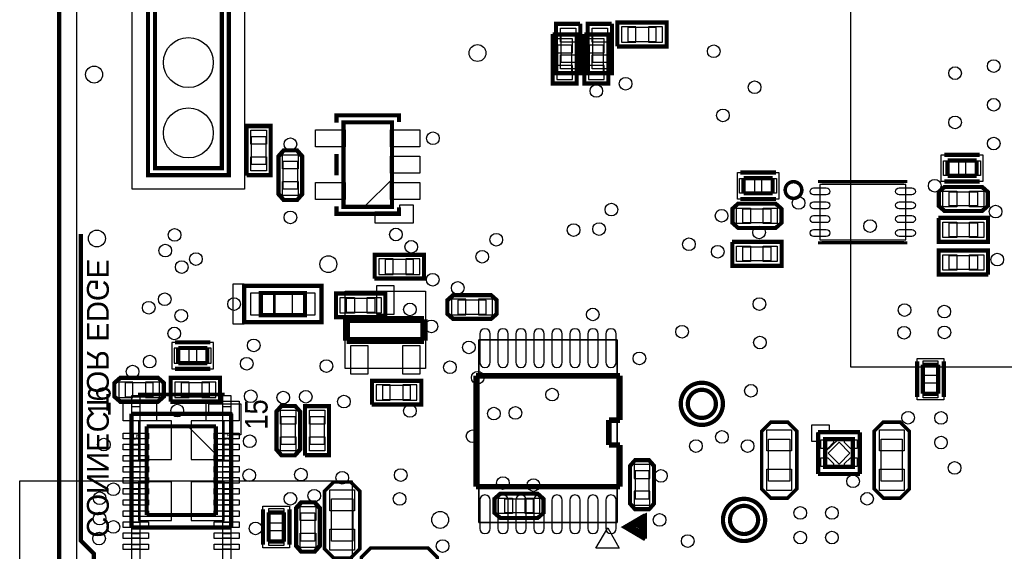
# Model space of a CAD drawing. Extents: x 6 to 156, y -6 to 136.
# Tile 6 of 32: x 6 to 41, y 45 to 64. Entities that reach past the tile are written whole.
import ezdxf
from ezdxf.enums import TextEntityAlignment as Align

# ---------------------------------------------------------------- set-up
doc = ezdxf.new("R2010")
doc.units = 0
for name, color, linetype in [('BG_OUTLINE', 134, 'CONTINUOUS'), ('PG_ASSEMBLY_BOTTOM', 1, 'CONTINUOUS'), ('PG_ASSEMBLY_TOP', 1, 'CONTINUOUS'), ('PG_PLACE_BOUND_BOTTOM', 152, 'CONTINUOUS'), ('PG_PLACE_BOUND_TOP', 152, 'CONTINUOUS'), ('PG_SILKSCREEN_BOTTOM', 204, 'CONTINUOUS'), ('PG_SILKSCREEN_TOP', 45, 'CONTINUOUS'), ('PIN_BOTTOM', 5, 'CONTINUOUS'), ('PIN_TOP', 1, 'CONTINUOUS'), ('RKI_ALL', 174, 'CONTINUOUS'), ('VC_BOTTOM', 5, 'CONTINUOUS'), ('VC_TOP', 1, 'CONTINUOUS')]:
    doc.layers.add(name, color=color, linetype=linetype)

msp = doc.modelspace()

# ---------------------------------------------------------------- linework, layer by layer
at = {"layer": 'BG_OUTLINE', "const_width": 0.1524}
msp.add_lwpolyline([(137.050018, 11.925808), (137.050018, 129.542032, 0.414184), (136.542018, 130.050032), (7.558024, 130.050032, 0.414214), (7.050024, 129.542032), (7.050024, 0.558038, 0.414233), (7.558024, 0.050038)], format="xyb", dxfattribs=at)
at = {"layer": 'PG_ASSEMBLY_BOTTOM'}
for points in [[(27.260804, 63.677038), (28.937204, 63.677038), (28.937204, 62.915038), (27.260804, 62.915038)], [(25.686004, 63.245238), (25.686004, 61.568838), (24.924004, 61.568838), (24.924004, 63.245238)], [(26.829004, 63.245238), (26.829004, 61.568838), (26.067004, 61.568838), (26.067004, 63.245238)], [(18.497804, 55.295038), (20.174204, 55.295038), (20.174204, 54.533038), (18.497804, 54.533038)], [(20.275804, 51.231038), (17.380204, 51.231038), (17.380204, 54.025038), (20.275804, 54.025038)], [(21.300186, 53.836824), (22.620986, 53.836824), (22.798786, 53.681376), (22.798786, 53.232812), (22.620986, 53.074824), (21.300186, 53.074824), (21.122386, 53.227224), (21.122386, 53.684424)], [(22.202394, 45.67301), (22.202394, 52.272946), (27.202638, 52.272946), (27.202638, 45.67301)], [(10.598404, 50.088038), (9.277604, 50.088038), (9.099804, 50.243486), (9.099804, 50.69205), (9.277604, 50.850038), (10.598404, 50.850038), (10.776204, 50.697638), (10.776204, 50.240438)], [(11.131804, 50.850038), (12.808204, 50.850038), (12.808204, 50.088038), (11.131804, 50.088038)], [(18.396204, 50.748438), (20.072604, 50.748438), (20.072604, 49.986438), (18.396204, 49.986438)], [(11.71194, 49.147984), (12.711938, 48.147986), (12.711938, 49.147984)], [(27.718004, 46.379638), (27.718004, 47.700438), (27.873452, 47.878238), (28.322016, 47.878238), (28.480004, 47.700438), (28.480004, 46.379638), (28.327604, 46.201838), (27.870404, 46.201838)], [(26.862024, 45.48251), (27.268424, 44.74591), (26.430224, 44.74591)]]:
    msp.add_lwpolyline(points, close=True, dxfattribs=at)
at = {"layer": 'PG_ASSEMBLY_BOTTOM', "const_width": 0.1524}
for points in [[(8.29945, 44.078144), (14.799564, 44.078144), (14.799564, 14.178026), (8.29945, 14.178026), (8.29945, 44.554902), (7.834376, 45.02023), (7.834376, 56.092344)], [(11.349228, 51.97602), (11.349228, 51.425856)], [(12.399264, 51.97602), (11.349228, 51.97602)], [(12.399264, 51.425856), (12.399264, 51.97602)], [(11.349228, 51.425856), (12.399264, 51.425856)], [(10.21207, 45.948092), (10.21207, 49.147984)], [(10.21207, 49.147984), (12.711938, 49.147984)], [(12.711938, 49.147984), (12.711938, 45.948092)], [(12.711938, 45.948092), (10.21207, 45.948092)]]:
    msp.add_lwpolyline(points, dxfattribs=at)
at = {"layer": 'PG_ASSEMBLY_TOP', "const_width": 0.1524}
for points in [[(10.511028, 66.090038), (10.511028, 58.470038), (12.92098, 58.470038), (12.92098, 66.090038), (10.511028, 66.090038)], [(19.068034, 57.072022), (19.068034, 60.122054), (17.317974, 60.122054), (17.317974, 57.072022), (19.068034, 57.072022)], [(39.130986, 58.194956), (39.130986, 58.74512)], [(39.130986, 58.74512), (40.181022, 58.74512)], [(40.181022, 58.74512), (40.181022, 58.194956)], [(31.764986, 57.559956), (31.764986, 58.11012)], [(31.764986, 58.11012), (32.815022, 58.11012)], [(32.815022, 58.11012), (32.815022, 57.559956)], [(40.181022, 58.194956), (39.130986, 58.194956)], [(32.815022, 57.559956), (31.764986, 57.559956)], [(14.329664, 53.164232), (15.92961, 53.164232), (15.92961, 53.964332), (14.329664, 53.964332), (14.329664, 53.164232)], [(38.237922, 51.375056), (38.788086, 51.375056)], [(38.237922, 50.32502), (38.237922, 51.375056)], [(38.788086, 51.375056), (38.788086, 50.32502)], [(38.788086, 50.32502), (38.237922, 50.32502)], [(34.711132, 48.68291), (35.710876, 48.68291), (35.710876, 47.682912), (34.711132, 47.682912), (34.711132, 48.68291)], [(14.615922, 46.041056), (15.166086, 46.041056)], [(14.615922, 44.99102), (14.615922, 46.041056)], [(15.166086, 46.041056), (15.166086, 44.99102)], [(15.166086, 44.99102), (14.615922, 44.99102)]]:
    msp.add_lwpolyline(points, dxfattribs=at)
at = {"layer": 'PG_ASSEMBLY_TOP'}
for points in [[(25.051004, 63.626238), (25.813004, 63.626238), (25.813004, 61.949838), (25.051004, 61.949838)], [(26.194004, 63.626238), (26.956004, 63.626238), (26.956004, 61.949838), (26.194004, 61.949838)], [(14.637004, 58.266838), (13.875004, 58.266838), (13.875004, 59.943238), (14.637004, 59.943238)], [(15.780004, 57.555638), (15.780004, 58.876438), (15.624556, 59.054238), (15.175992, 59.054238), (15.018004, 58.876438), (15.018004, 57.555638), (15.170404, 57.377838), (15.627604, 57.377838)], [(19.082004, 57.073038), (18.066004, 57.073038), (19.082004, 58.089038)], [(39.038784, 56.97728), (40.359584, 56.97728), (40.537384, 57.132728), (40.537384, 57.581292), (40.359584, 57.73928), (39.038784, 57.73928), (38.860984, 57.58688), (38.860984, 57.12968)], [(32.907224, 57.130696), (31.586424, 57.130696), (31.408624, 56.975248), (31.408624, 56.526684), (31.586424, 56.368696), (32.907224, 56.368696), (33.085024, 56.521096), (33.085024, 56.978296)], [(38.860984, 55.86222), (38.860984, 56.62422), (40.537384, 56.62422), (40.537384, 55.86222)], [(31.408624, 54.994556), (31.408624, 55.756556), (33.085024, 55.756556), (33.085024, 54.994556)], [(40.537384, 55.44312), (40.537384, 54.68112), (38.860984, 54.68112), (38.860984, 55.44312)], [(14.337538, 53.153564), (14.337538, 53.964332), (14.833092, 53.964332), (14.833092, 53.153564)], [(18.777204, 53.898038), (18.777204, 53.136038), (17.100804, 53.136038), (17.100804, 53.898038)], [(15.703804, 48.335438), (15.703804, 49.656238), (15.548356, 49.834038), (15.099792, 49.834038), (14.941804, 49.656238), (14.941804, 48.335438), (15.094204, 48.157638), (15.551404, 48.157638)], [(16.745204, 48.157638), (15.983204, 48.157638), (15.983204, 49.834038), (16.745204, 49.834038)], [(32.696404, 49.249838), (32.417004, 48.970438), (32.417004, 46.887638), (32.696404, 46.608238), (32.772604, 46.532038), (33.331404, 46.532038), (33.509204, 46.709838), (33.687004, 46.887638), (33.687004, 48.970438), (33.509204, 49.148238), (33.331404, 49.326038), (32.772604, 49.326038)], [(36.760404, 49.249838), (36.481004, 48.970438), (36.481004, 46.887638), (36.760404, 46.608238), (36.836604, 46.532038), (37.395404, 46.532038), (37.573204, 46.709838), (37.751004, 46.887638), (37.751004, 48.970438), (37.573204, 49.148238), (37.395404, 49.326038), (36.836604, 49.326038)], [(34.711132, 48.683164), (35.191192, 48.683164), (34.711132, 48.22952)], [(17.625822, 44.444158), (17.905222, 44.723558), (17.905222, 46.806358), (17.625822, 47.085758), (17.549622, 47.161958), (16.990822, 47.161958), (16.813022, 46.984158), (16.635222, 46.806358), (16.635222, 44.723558), (16.813022, 44.545758), (16.990822, 44.367958), (17.549622, 44.367958)], [(22.993604, 45.897038), (24.314404, 45.897038), (24.492204, 46.052486), (24.492204, 46.50105), (24.314404, 46.659038), (22.993604, 46.659038), (22.815804, 46.506638), (22.815804, 46.049438)], [(16.415004, 44.855638), (16.415004, 46.176438), (16.259556, 46.354238), (15.810992, 46.354238), (15.653004, 46.176438), (15.653004, 44.855638), (15.805404, 44.677838), (16.262604, 44.677838)], [(18.015204, 43.763438), (18.294604, 43.484038), (20.377404, 43.484038), (20.656804, 43.763438), (20.733004, 43.839638), (20.733004, 44.398438), (20.555204, 44.576238), (20.377404, 44.754038), (18.294604, 44.754038), (18.116804, 44.576238), (17.939004, 44.398438), (17.939004, 43.839638)]]:
    msp.add_lwpolyline(points, close=True, dxfattribs=at)
msp.add_lwpolyline([(33.868106, 57.680098, 0.999921), (33.268158, 57.680098, 1.000079), (33.868106, 57.680098)], format="xyb", dxfattribs=at)
for points in [[(34.518092, 55.88), (37.618162, 55.88), (37.618162, 57.879996), (34.518092, 57.879996), (34.518092, 55.88)], [(12.962128, 41.74871), (12.962128, 50.248566), (9.96188, 50.248566), (9.96188, 41.74871), (12.962128, 41.74871)], [(9.96188, 49.848516), (9.661906, 49.848516), (9.661906, 49.548542), (9.96188, 49.548542)], [(12.962128, 49.548542), (13.262102, 49.548542), (13.262102, 49.848516), (12.962128, 49.848516)], [(9.96188, 48.873664), (9.661906, 48.873664), (9.661906, 48.72355), (9.96188, 48.72355)], [(12.962128, 48.72355), (13.262102, 48.72355), (13.262102, 48.873664), (12.962128, 48.873664)], [(9.96188, 48.473614), (9.661906, 48.473614), (9.661906, 48.3235), (9.96188, 48.3235)], [(12.962128, 48.3235), (13.262102, 48.3235), (13.262102, 48.473614), (12.962128, 48.473614)], [(9.96188, 48.073564), (9.661906, 48.073564), (9.661906, 47.923704), (9.96188, 47.923704)], [(12.962128, 47.923704), (13.262102, 47.923704), (13.262102, 48.073564), (12.962128, 48.073564)], [(9.96188, 47.673514), (9.661906, 47.673514), (9.661906, 47.523654), (9.96188, 47.523654)], [(12.962128, 47.523654), (13.262102, 47.523654), (13.262102, 47.673514), (12.962128, 47.673514)], [(9.96188, 47.273718), (9.661906, 47.273718), (9.661906, 47.123604), (9.96188, 47.123604)], [(12.962128, 47.123604), (13.262102, 47.123604), (13.262102, 47.273718), (12.962128, 47.273718)], [(9.96188, 46.873668), (9.661906, 46.873668), (9.661906, 46.723554), (9.96188, 46.723554)], [(12.962128, 46.723554), (13.262102, 46.723554), (13.262102, 46.873668), (12.962128, 46.873668)], [(9.96188, 46.473618), (9.661906, 46.473618), (9.661906, 46.323504), (9.96188, 46.323504)], [(12.962128, 46.323504), (13.262102, 46.323504), (13.262102, 46.473618), (12.962128, 46.473618)], [(9.96188, 46.073568), (9.661906, 46.073568), (9.661906, 45.923708), (9.96188, 45.923708)], [(12.962128, 45.923708), (13.262102, 45.923708), (13.262102, 46.073568), (12.962128, 46.073568)], [(9.96188, 45.673518), (9.661906, 45.673518), (9.661906, 45.523658), (9.96188, 45.523658)], [(12.962128, 45.523658), (13.262102, 45.523658), (13.262102, 45.673518), (12.962128, 45.673518)], [(9.96188, 45.273722), (9.661906, 45.273722), (9.661906, 45.123608), (9.96188, 45.123608)], [(12.962128, 45.123608), (13.262102, 45.123608), (13.262102, 45.273722), (12.962128, 45.273722)], [(9.96188, 44.873672), (9.661906, 44.873672), (9.661906, 44.723558), (9.96188, 44.723558)], [(12.962128, 44.723558), (13.262102, 44.723558), (13.262102, 44.873672), (12.962128, 44.873672)]]:
    msp.add_lwpolyline(points, dxfattribs=at)
at = {"layer": 'PG_ASSEMBLY_TOP', "const_width": 0.1524}
for points in [[(30.766004, 49.961038, 0.99995), (29.750004, 49.961038, 1.00005), (30.766004, 49.961038)], [(32.290004, 45.770038, 0.99995), (31.274004, 45.770038, 1.00005), (32.290004, 45.770038)]]:
    msp.add_lwpolyline(points, format="xyb", dxfattribs=at)
at = {"layer": 'PG_PLACE_BOUND_BOTTOM'}
for points in [[(35.642804, 76.681838), (41.992804, 76.681838), (41.992804, 51.281838), (35.642804, 51.281838)], [(27.591004, 63.550038), (27.591004, 63.042038), (28.607004, 63.042038), (28.607004, 63.550038)], [(25.559004, 62.915038), (25.051004, 62.915038), (25.051004, 61.899038), (25.559004, 61.899038)], [(26.702004, 62.915038), (26.194004, 62.915038), (26.194004, 61.899038), (26.702004, 61.899038)], [(18.828004, 55.168038), (18.828004, 54.660038), (19.844004, 54.660038), (19.844004, 55.168038)], [(20.275804, 51.231038), (17.380204, 51.231038), (17.380204, 54.025038), (20.275804, 54.025038)], [(21.452586, 53.709824), (21.452586, 53.201824), (22.468586, 53.201824), (22.468586, 53.709824)], [(22.202394, 45.67301), (27.202638, 45.67301), (27.202638, 52.272946), (22.202394, 52.272946)], [(12.624054, 51.220878), (12.624054, 52.180998), (11.124184, 52.180998), (11.124184, 51.220878)], [(10.446004, 50.215038), (10.446004, 50.723038), (9.430004, 50.723038), (9.430004, 50.215038)], [(11.462004, 50.723038), (11.462004, 50.215038), (12.478004, 50.215038), (12.478004, 50.723038)], [(18.726404, 50.621438), (18.726404, 50.113438), (19.742404, 50.113438), (19.742404, 50.621438)], [(12.711938, 45.948092), (10.21207, 45.948092), (10.21207, 49.147984), (12.711938, 49.147984)], [(27.845004, 46.532038), (28.353004, 46.532038), (28.353004, 47.548038), (27.845004, 47.548038)], [(17.625568, 47.17796), (17.625568, 11.77798), (5.625592, 11.77798), (5.625592, 47.17796)]]:
    msp.add_lwpolyline(points, close=True, dxfattribs=at)
at = {"layer": 'PG_PLACE_BOUND_TOP'}
for points in [[(9.68629, 66.852292), (13.748512, 66.852292), (13.748512, 57.7088), (9.68629, 57.7088)], [(25.178004, 63.296038), (25.686004, 63.296038), (25.686004, 62.280038), (25.178004, 62.280038)], [(26.321004, 63.296038), (26.829004, 63.296038), (26.829004, 62.280038), (26.321004, 62.280038)], [(19.068034, 57.072022), (17.317974, 57.072022), (17.317974, 60.122054), (19.068034, 60.122054)], [(14.510004, 58.597038), (14.002004, 58.597038), (14.002004, 59.613038), (14.510004, 59.613038)], [(15.653004, 57.708038), (15.145004, 57.708038), (15.145004, 58.724038), (15.653004, 58.724038)], [(38.905942, 57.989978), (38.905942, 58.950098), (40.406066, 58.950098), (40.406066, 57.989978)], [(33.040066, 58.315098), (33.040066, 57.354978), (31.539942, 57.354978), (31.539942, 58.315098)], [(34.518092, 57.879996), (34.518092, 55.88), (37.618162, 55.88), (37.618162, 57.879996)], [(39.191184, 57.10428), (39.191184, 57.61228), (40.207184, 57.61228), (40.207184, 57.10428)], [(32.754824, 57.003696), (32.754824, 56.495696), (31.738824, 56.495696), (31.738824, 57.003696)], [(39.191184, 55.98922), (39.191184, 56.49722), (40.207184, 56.49722), (40.207184, 55.98922)], [(31.738824, 55.121556), (31.738824, 55.629556), (32.754824, 55.629556), (32.754824, 55.121556)], [(40.207184, 55.31612), (40.207184, 54.80812), (39.191184, 54.80812), (39.191184, 55.31612)], [(14.329664, 53.164232), (14.329664, 53.964332), (15.92961, 53.964332), (15.92961, 53.164232)], [(18.447004, 53.771038), (18.447004, 53.263038), (17.431004, 53.263038), (17.431004, 53.771038)], [(38.032944, 51.6001), (38.993064, 51.6001), (38.993064, 50.099976), (38.032944, 50.099976)], [(9.661906, 41.74871), (13.262102, 41.74871), (13.262102, 50.248566), (9.661906, 50.248566)], [(15.576804, 48.487838), (15.068804, 48.487838), (15.068804, 49.503838), (15.576804, 49.503838)], [(16.618204, 48.487838), (16.110204, 48.487838), (16.110204, 49.503838), (16.618204, 49.503838)], [(32.671004, 48.691038), (33.433004, 48.691038), (33.433004, 47.167038), (32.671004, 47.167038)], [(34.711132, 47.682912), (34.711132, 48.68291), (35.710876, 48.68291), (35.710876, 47.682912)], [(36.735004, 48.691038), (37.497004, 48.691038), (37.497004, 47.167038), (36.735004, 47.167038)], [(14.410944, 46.2661), (15.371064, 46.2661), (15.371064, 44.765976), (14.410944, 44.765976)], [(17.651222, 45.002958), (16.889222, 45.002958), (16.889222, 46.526958), (17.651222, 46.526958)], [(23.146004, 46.024038), (23.146004, 46.532038), (24.162004, 46.532038), (24.162004, 46.024038)], [(16.288004, 45.008038), (15.780004, 45.008038), (15.780004, 46.024038), (16.288004, 46.024038)]]:
    msp.add_lwpolyline(points, close=True, dxfattribs=at)
for points in [[(30.766004, 49.961038, 1), (29.750004, 49.960987, 1)], [(32.290004, 45.770038, 1), (31.274004, 45.769987, 1)]]:
    msp.add_lwpolyline(points, format="xyb", close=True, dxfattribs=at)
at = {"layer": 'PG_SILKSCREEN_BOTTOM'}
for points, const_width in [([(27.197304, 62.851538), (29.000704, 62.851538), (29.000704, 63.740538), (27.197304, 63.740538), (27.197304, 62.864238)], 0.127), ([(24.860504, 63.308738), (24.860504, 61.505338), (25.749504, 61.505338), (25.749504, 63.308738), (24.873204, 63.308738)], 0.127), ([(26.003504, 63.308738), (26.003504, 61.505338), (26.892504, 61.505338), (26.892504, 63.308738), (26.016204, 63.308738)], 0.127), ([(18.434304, 54.469538), (20.237704, 54.469538), (20.237704, 55.358538), (18.434304, 55.358538), (18.434304, 54.482238)], 0.127), ([(21.274786, 53.011324), (22.646386, 53.011324), (22.862286, 53.201824), (22.862286, 53.709824), (22.646386, 53.900324), (21.274786, 53.900324), (21.058886, 53.709824), (21.058886, 53.201824), (21.274786, 53.011324)], 0.127), ([(17.431004, 52.247038), (17.431004, 53.009038)], 0.254), ([(17.431004, 53.009038), (20.225004, 53.009038)], 0.254), ([(20.225004, 53.009038), (20.225004, 52.247038)], 0.254), ([(20.225004, 52.247038), (17.431004, 52.247038)], 0.254), ([(11.234166, 52.180998), (12.514072, 52.180998)], 0.1524), ([(11.234166, 51.220878), (12.514072, 51.220878)], 0.1524), ([(10.623804, 50.913538), (9.252204, 50.913538), (9.036304, 50.723038), (9.036304, 50.215038), (9.252204, 50.024538), (10.623804, 50.024538), (10.839704, 50.215038), (10.839704, 50.723038), (10.623804, 50.913538)], 0.127), ([(11.068304, 50.024538), (12.871704, 50.024538), (12.871704, 50.913538), (11.068304, 50.913538), (11.068304, 50.037238)], 0.127), ([(18.332704, 49.922938), (20.136104, 49.922938), (20.136104, 50.811938), (18.332704, 50.811938), (18.332704, 49.935638)], 0.127), ([(27.30246, 50.972974), (22.102572, 50.972974)], 0.199898), ([(22.102572, 50.972974), (22.102572, 46.972982)], 0.199898), ([(27.30246, 49.373028), (27.30246, 50.972974)], 0.199898), ([(13.262864, 49.600612), (9.661144, 49.600612)], 0.1524), ([(9.661144, 49.600612), (9.661144, 45.495464)], 0.1524), ([(13.262864, 45.495464), (13.262864, 49.600612)], 0.1524), ([(26.902156, 48.472852), (26.902156, 49.373028)], 0.199898), ([(26.902156, 49.373028), (27.30246, 49.373028)], 0.199898), ([(27.30246, 48.472852), (26.902156, 48.472852)], 0.199898), ([(27.30246, 46.972982), (27.30246, 48.472852)], 0.199898), ([(28.543504, 46.354238), (28.543504, 47.725838), (28.353004, 47.941738), (27.845004, 47.941738), (27.654504, 47.725838), (27.654504, 46.354238), (27.845004, 46.138338), (28.353004, 46.138338), (28.543504, 46.354238)], 0.127), ([(22.102572, 46.972982), (27.30246, 46.972982)], 0.199898), ([(28.208732, 45.064426), (27.453082, 45.510196), (28.208732, 45.928026), (28.208732, 45.089826)], 0.127), ([(27.453082, 45.510196), (28.208732, 45.953426)], 0.127), ([(28.208732, 45.928026), (27.624532, 45.496226), (28.107132, 45.216826), (28.107132, 45.775626), (27.776932, 45.496226), (28.030932, 45.369226), (28.030932, 45.623226), (27.929332, 45.496226)], 0.127), ([(9.661144, 45.495464), (13.262864, 45.495464)], 0.1524)]:
    msp.add_lwpolyline(points, dxfattribs=dict(at, const_width=const_width))
msp.add_lwpolyline([(12.452096, 49.63795), (12.452096, 49.95799), (13.612114, 49.95799), (13.612114, 48.838104), (13.30198, 48.838104), (13.30198, 49.63795)], close=True, dxfattribs=at)
at = {"layer": 'PG_SILKSCREEN_TOP'}
for points, const_width in [([(13.175234, 66.344038), (13.175234, 58.216038), (10.257028, 58.216038), (10.257028, 66.344038), (13.175234, 66.344038)], 0.1524), ([(25.876504, 63.689738), (25.876504, 61.886338), (24.987504, 61.886338), (24.987504, 63.689738), (25.863804, 63.689738)], 0.127), ([(27.019504, 63.689738), (27.019504, 61.886338), (26.130504, 61.886338), (26.130504, 63.689738), (27.006804, 63.689738)], 0.127), ([(19.322034, 60.135008), (19.322034, 60.376054), (17.063974, 60.376054), (17.063974, 60.107068)], 0.1524), ([(13.811504, 58.203338), (13.811504, 60.006738), (14.700504, 60.006738), (14.700504, 58.203338), (13.824204, 58.203338)], 0.127), ([(14.954504, 57.530238), (14.954504, 58.901838), (15.145004, 59.117738), (15.653004, 59.117738), (15.843504, 58.901838), (15.843504, 57.530238), (15.653004, 57.314338), (15.145004, 57.314338), (14.954504, 57.530238)], 0.127), ([(17.063974, 58.216038), (17.063974, 58.978038)], 0.1524), ([(40.296084, 58.950098), (39.015924, 58.950098)], 0.1524), ([(31.649924, 58.315098), (32.930084, 58.315098)], 0.1524), ([(34.518092, 57.930034), (34.518092, 57.980072), (37.618162, 57.980072), (37.618162, 57.930034)], 0.127), ([(40.296084, 57.989978), (39.015924, 57.989978)], 0.1524), ([(39.013384, 57.80278), (40.384984, 57.80278), (40.600884, 57.61228), (40.600884, 57.10428), (40.384984, 56.91378), (39.013384, 56.91378), (38.797484, 57.10428), (38.797484, 57.61228), (39.013384, 57.80278)], 0.127), ([(32.932624, 56.305196), (31.561024, 56.305196), (31.345124, 56.495696), (31.345124, 57.003696), (31.561024, 57.194196), (32.932624, 57.194196), (33.148524, 57.003696), (33.148524, 56.495696), (32.932624, 56.305196)], 0.127), ([(31.649924, 57.354978), (32.930084, 57.354978)], 0.1524), ([(19.322034, 57.059068), (19.322034, 56.818022), (17.063974, 56.818022), (17.063974, 57.087008)], 0.1524), ([(38.797484, 56.68772), (40.600884, 56.68772), (40.600884, 55.79872), (38.797484, 55.79872), (38.797484, 56.67502)], 0.127), ([(31.345124, 55.820056), (33.148524, 55.820056), (33.148524, 54.931056), (31.345124, 54.931056), (31.345124, 55.807356)], 0.127), ([(34.518092, 55.829962), (34.518092, 55.780178), (37.618162, 55.780178), (37.618162, 55.829962)], 0.127), ([(40.600884, 54.61762), (38.797484, 54.61762), (38.797484, 55.50662), (40.600884, 55.50662), (40.600884, 54.63032)], 0.127), ([(16.5227, 52.910232), (16.5227, 54.218332), (13.730224, 54.218332), (13.730224, 52.910232), (16.5227, 52.910232)], 0.1524), ([(18.840704, 53.072538), (17.037304, 53.072538), (17.037304, 53.961538), (18.840704, 53.961538), (18.840704, 53.085238)], 0.127), ([(38.032944, 50.209958), (38.032944, 51.490118)], 0.1524), ([(38.993064, 50.209958), (38.993064, 51.490118)], 0.1524), ([(9.96188, 50.248566), (9.96188, 50.298604), (12.962128, 50.298604), (12.962128, 50.248566)], 0.127), ([(14.878304, 48.310038), (14.878304, 49.681638), (15.068804, 49.897538), (15.576804, 49.897538), (15.767304, 49.681638), (15.767304, 48.310038), (15.576804, 48.094138), (15.068804, 48.094138), (14.878304, 48.310038)], 0.127), ([(15.919704, 48.094138), (15.919704, 49.897538), (16.808704, 49.897538), (16.808704, 48.094138), (15.932404, 48.094138)], 0.127), ([(33.356804, 49.300638), (33.687004, 48.970438), (33.687004, 46.887638), (33.356804, 46.557438), (32.747204, 46.557438), (32.417004, 46.887638), (32.417004, 48.970438), (32.747204, 49.300638), (33.356804, 49.300638)], 0.127), ([(37.420804, 49.300638), (37.751004, 48.970438), (37.751004, 46.887638), (37.420804, 46.557438), (36.811204, 46.557438), (36.481004, 46.887638), (36.481004, 48.970438), (36.811204, 49.300638), (37.420804, 49.300638)], 0.127), ([(34.457132, 47.428912), (34.457132, 48.93691)], 0.1524), ([(34.457132, 48.93691), (35.964876, 48.93691)], 0.1524), ([(35.964876, 48.93691), (35.964876, 47.428912)], 0.1524), ([(35.964876, 47.428912), (34.457132, 47.428912)], 0.1524), ([(16.965422, 44.393358), (16.635222, 44.723558), (16.635222, 46.806358), (16.965422, 47.136558), (17.575022, 47.136558), (17.905222, 46.806358), (17.905222, 44.723558), (17.575022, 44.393358), (16.965422, 44.393358)], 0.127), ([(22.968204, 46.722538), (24.339804, 46.722538), (24.555704, 46.532038), (24.555704, 46.024038), (24.339804, 45.833538), (22.968204, 45.833538), (22.752304, 46.024038), (22.752304, 46.532038), (22.968204, 46.722538)], 0.127), ([(14.410944, 44.875958), (14.410944, 46.156118)], 0.1524), ([(15.371064, 44.875958), (15.371064, 46.156118)], 0.1524), ([(15.589504, 44.830238), (15.589504, 46.201838), (15.780004, 46.417738), (16.288004, 46.417738), (16.478504, 46.201838), (16.478504, 44.830238), (16.288004, 44.614338), (15.780004, 44.614338), (15.589504, 44.830238)], 0.127), ([(17.964404, 44.423838), (18.294604, 44.754038), (20.377404, 44.754038), (20.707604, 44.423838), (20.707604, 43.814238), (20.377404, 43.484038), (18.294604, 43.484038), (17.964404, 43.814238), (17.964404, 44.423838)], 0.127)]:
    msp.add_lwpolyline(points, dxfattribs=dict(at, const_width=const_width))
for points, const_width in [([(33.868106, 57.680098, 0.999921), (33.268158, 57.680098, 1.000079), (33.868106, 57.680098)], 0.127), ([(31.020004, 49.961038, -1.000033), (29.496004, 49.961038, -0.999967), (31.020004, 49.961038)], 0.1524), ([(32.544004, 45.770038, -1.000033), (31.020004, 45.770038, -0.999967), (32.544004, 45.770038)], 0.1524)]:
    msp.add_lwpolyline(points, format="xyb", dxfattribs=dict(at, const_width=const_width))
for points in [[(18.44929, 56.88203), (18.44929, 56.50103), (19.84629, 56.50103), (19.84629, 57.13603), (19.33829, 57.13603), (19.33829, 56.88203)], [(13.335, 52.835048), (13.335, 54.294278), (13.730986, 54.294278), (13.730986, 52.835048)], [(34.21634, 49.186338), (34.21634, 48.617378), (34.454084, 48.617378), (34.454084, 48.939958), (34.864802, 48.939958), (34.864802, 49.186338)]]:
    msp.add_lwpolyline(points, close=True, dxfattribs=at)
at = {"layer": 'PIN_BOTTOM'}
for points in [[(27.362404, 63.575438), (27.362404, 63.016638), (27.870404, 63.016638), (27.870404, 63.575438)], [(28.327604, 63.575438), (28.327604, 63.016638), (28.835604, 63.016638), (28.835604, 63.575438)], [(25.584404, 63.143638), (25.025604, 63.143638), (25.025604, 62.635638), (25.584404, 62.635638)], [(26.727404, 63.143638), (26.168604, 63.143638), (26.168604, 62.635638), (26.727404, 62.635638)], [(25.584404, 62.178438), (25.025604, 62.178438), (25.025604, 61.670438), (25.584404, 61.670438)], [(26.727404, 62.178438), (26.168604, 62.178438), (26.168604, 61.670438), (26.727404, 61.670438)], [(18.599404, 55.193438), (18.599404, 54.634638), (19.107404, 54.634638), (19.107404, 55.193438)], [(19.564604, 55.193438), (19.564604, 54.634638), (20.072604, 54.634638), (20.072604, 55.193438)], [(19.145504, 53.199538), (19.145504, 54.215538), (18.510504, 54.215538), (18.510504, 53.199538)], [(21.223986, 53.735224), (21.223986, 53.176424), (21.731986, 53.176424), (21.731986, 53.735224)], [(22.189186, 53.735224), (22.189186, 53.176424), (22.697186, 53.176424), (22.697186, 53.735224)], [(11.207496, 51.434238), (11.740896, 51.434238), (11.740896, 51.967638), (11.207496, 51.967638)], [(12.007596, 51.434238), (12.540996, 51.434238), (12.540996, 51.967638), (12.007596, 51.967638)], [(18.205704, 51.040538), (18.205704, 52.056538), (17.570704, 52.056538), (17.570704, 51.040538)], [(20.085304, 51.040538), (20.085304, 52.056538), (19.450304, 52.056538), (19.450304, 51.040538)], [(9.709404, 50.189638), (9.709404, 50.748438), (9.201404, 50.748438), (9.201404, 50.189638)], [(10.674604, 50.189638), (10.674604, 50.748438), (10.166604, 50.748438), (10.166604, 50.189638)], [(11.233404, 50.748438), (11.233404, 50.189638), (11.741404, 50.189638), (11.741404, 50.748438)], [(12.198604, 50.748438), (12.198604, 50.189638), (12.706604, 50.189638), (12.706604, 50.748438)], [(18.497804, 50.646838), (18.497804, 50.088038), (19.005804, 50.088038), (19.005804, 50.646838)], [(19.463004, 50.646838), (19.463004, 50.088038), (19.971004, 50.088038), (19.971004, 50.646838)], [(11.108944, 49.346612), (9.915144, 49.346612), (9.915144, 47.949612), (11.108944, 47.949612)], [(13.008864, 49.346612), (11.815064, 49.346612), (11.815064, 47.949612), (13.008864, 47.949612)], [(27.819604, 47.268638), (28.378404, 47.268638), (28.378404, 47.776638), (27.819604, 47.776638)], [(11.108944, 47.146464), (9.915144, 47.146464), (9.915144, 45.749464), (11.108944, 45.749464)], [(13.008864, 47.146464), (11.815064, 47.146464), (11.815064, 45.749464), (13.008864, 45.749464)], [(27.819604, 46.303438), (28.378404, 46.303438), (28.378404, 46.811438), (27.819604, 46.811438)]]:
    msp.add_lwpolyline(points, close=True, dxfattribs=at)
for points in [[(22.237192, 52.480972), (22.237192, 51.464972, 1), (22.618192, 51.464972), (22.618192, 52.480972, 1)], [(22.887178, 52.480972), (22.887178, 51.464972, 1), (23.268178, 51.464972), (23.268178, 52.480972, 1)], [(23.53691, 52.480972), (23.53691, 51.464972, 1), (23.91791, 51.464972), (23.91791, 52.480972, 1)], [(24.186896, 52.480972), (24.186896, 51.464972, 1), (24.567896, 51.464972), (24.567896, 52.480972, 1)], [(24.837136, 52.480972), (24.837136, 51.464972, 1), (25.218136, 51.464972), (25.218136, 52.480972, 1)], [(25.487122, 52.480972), (25.487122, 51.464972, 1), (25.868122, 51.464972), (25.868122, 52.480972, 1)], [(26.137108, 52.480972), (26.137108, 51.464972, 1), (26.518108, 51.464972), (26.518108, 52.480972, 1)], [(26.787094, 52.480972), (26.787094, 51.464972, 1), (27.168094, 51.464972), (27.168094, 52.480972, 1)], [(22.237192, 46.480984), (22.237192, 45.464984, 1), (22.618192, 45.464984), (22.618192, 46.480984, 1)], [(22.887178, 46.480984), (22.887178, 45.464984, 1), (23.268178, 45.464984), (23.268178, 46.480984, 1)], [(23.53691, 46.480984), (23.53691, 45.464984, 1), (23.91791, 45.464984), (23.91791, 46.480984, 1)], [(24.186896, 46.480984), (24.186896, 45.464984, 1), (24.567896, 45.464984), (24.567896, 46.480984, 1)], [(24.837136, 46.480984), (24.837136, 45.464984, 1), (25.218136, 45.464984), (25.218136, 46.480984, 1)], [(25.487122, 46.480984), (25.487122, 45.464984, 1), (25.868122, 45.464984), (25.868122, 46.480984, 1)], [(26.137108, 46.480984), (26.137108, 45.464984, 1), (26.518108, 45.464984), (26.518108, 46.480984, 1)], [(26.787094, 46.480984), (26.787094, 45.464984, 1), (27.168094, 45.464984), (27.168094, 46.480984, 1)]]:
    msp.add_lwpolyline(points, format="xyb", close=True, dxfattribs=at)
for centre in [(11.716004, 62.280038), (11.716004, 59.740038)]:
    msp.add_circle(centre, 0.9017, dxfattribs=at)
at = {"layer": 'PIN_TOP'}
for points in [[(25.152604, 63.524638), (25.711404, 63.524638), (25.711404, 63.016638), (25.152604, 63.016638)], [(26.295604, 63.524638), (26.854404, 63.524638), (26.854404, 63.016638), (26.295604, 63.016638)], [(25.152604, 62.559438), (25.711404, 62.559438), (25.711404, 62.051438), (25.152604, 62.051438)], [(26.295604, 62.559438), (26.854404, 62.559438), (26.854404, 62.051438), (26.295604, 62.051438)], [(14.535404, 59.333638), (13.976604, 59.333638), (13.976604, 59.841638), (14.535404, 59.841638)], [(17.376394, 59.242198), (16.309594, 59.242198), (16.309594, 59.851798), (17.376394, 59.851798)], [(20.076414, 59.242198), (19.009614, 59.242198), (19.009614, 59.851798), (20.076414, 59.851798)], [(14.535404, 58.368438), (13.976604, 58.368438), (13.976604, 58.876438), (14.535404, 58.876438)], [(15.678404, 58.444638), (15.119604, 58.444638), (15.119604, 58.952638), (15.678404, 58.952638)], [(20.076414, 58.292238), (19.009614, 58.292238), (19.009614, 58.901838), (20.076414, 58.901838)], [(39.522654, 58.203338), (38.989254, 58.203338), (38.989254, 58.736738), (39.522654, 58.736738)], [(40.322754, 58.203338), (39.789354, 58.203338), (39.789354, 58.736738), (40.322754, 58.736738)], [(15.678404, 57.479438), (15.119604, 57.479438), (15.119604, 57.987438), (15.678404, 57.987438)], [(31.623254, 58.101738), (32.156654, 58.101738), (32.156654, 57.568338), (31.623254, 57.568338)], [(32.423354, 58.101738), (32.956754, 58.101738), (32.956754, 57.568338), (32.423354, 57.568338)], [(17.376394, 57.342278), (16.309594, 57.342278), (16.309594, 57.951878), (17.376394, 57.951878)], [(20.076414, 57.342278), (19.009614, 57.342278), (19.009614, 57.951878), (20.076414, 57.951878)], [(38.962584, 57.07888), (38.962584, 57.63768), (39.470584, 57.63768), (39.470584, 57.07888)], [(39.927784, 57.07888), (39.927784, 57.63768), (40.435784, 57.63768), (40.435784, 57.07888)], [(32.018224, 57.029096), (32.018224, 56.470296), (31.510224, 56.470296), (31.510224, 57.029096)], [(32.983424, 57.029096), (32.983424, 56.470296), (32.475424, 56.470296), (32.475424, 57.029096)], [(38.962584, 55.96382), (38.962584, 56.52262), (39.470584, 56.52262), (39.470584, 55.96382)], [(39.927784, 55.96382), (39.927784, 56.52262), (40.435784, 56.52262), (40.435784, 55.96382)], [(31.510224, 55.096156), (31.510224, 55.654956), (32.018224, 55.654956), (32.018224, 55.096156)], [(32.475424, 55.096156), (32.475424, 55.654956), (32.983424, 55.654956), (32.983424, 55.096156)], [(39.470584, 55.34152), (39.470584, 54.78272), (38.962584, 54.78272), (38.962584, 55.34152)], [(40.435784, 55.34152), (40.435784, 54.78272), (39.927784, 54.78272), (39.927784, 55.34152)], [(13.973302, 53.157882), (13.973302, 53.970682), (14.786102, 53.970682), (14.786102, 53.157882)], [(15.473426, 53.157882), (15.473426, 53.970682), (16.286226, 53.970682), (16.286226, 53.157882)], [(17.710404, 53.796438), (17.710404, 53.237638), (17.202404, 53.237638), (17.202404, 53.796438)], [(18.675604, 53.796438), (18.675604, 53.237638), (18.167604, 53.237638), (18.167604, 53.796438)], [(38.246304, 50.983388), (38.246304, 51.516788), (38.779704, 51.516788), (38.779704, 50.983388)], [(38.246304, 50.183288), (38.246304, 50.716688), (38.779704, 50.716688), (38.779704, 50.183288)], [(10.56132, 49.343056), (9.36752, 49.343056), (9.36752, 50.054256), (10.56132, 50.054256)], [(13.556488, 49.343056), (12.362688, 49.343056), (12.362688, 50.054256), (13.556488, 50.054256)], [(15.602204, 49.224438), (15.043404, 49.224438), (15.043404, 49.732438), (15.602204, 49.732438)], [(16.643604, 49.224438), (16.084804, 49.224438), (16.084804, 49.732438), (16.643604, 49.732438)], [(10.28192, 48.697134), (9.36752, 48.697134), (9.36752, 48.900334), (10.28192, 48.900334)], [(13.556488, 48.697134), (12.642088, 48.697134), (12.642088, 48.900334), (13.556488, 48.900334)], [(15.602204, 48.259238), (15.043404, 48.259238), (15.043404, 48.767238), (15.602204, 48.767238)], [(16.643604, 48.259238), (16.084804, 48.259238), (16.084804, 48.767238), (16.643604, 48.767238)], [(32.607504, 49.021238), (33.496504, 49.021238), (33.496504, 48.259238), (32.607504, 48.259238)], [(36.671504, 49.021238), (37.560504, 49.021238), (37.560504, 48.259238), (36.671504, 48.259238)], [(10.28192, 48.297084), (9.36752, 48.297084), (9.36752, 48.500284), (10.28192, 48.500284)], [(13.556488, 48.297084), (12.642088, 48.297084), (12.642088, 48.500284), (13.556488, 48.500284)], [(34.550858, 48.353218), (34.550858, 48.663098), (35.011106, 48.663098), (35.011106, 48.562514), (34.80181, 48.353218)], [(35.211004, 47.787907), (34.815873, 48.183038), (35.211004, 48.578169), (35.606135, 48.183038)], [(35.87115, 48.663098), (35.87115, 48.353218), (35.620198, 48.353218), (35.410902, 48.562514), (35.410902, 48.663098)], [(10.28192, 47.897034), (9.36752, 47.897034), (9.36752, 48.100234), (10.28192, 48.100234)], [(13.556488, 47.897034), (12.642088, 47.897034), (12.642088, 48.100234), (13.556488, 48.100234)], [(34.550858, 47.702978), (34.550858, 48.012858), (34.80181, 48.012858), (35.011106, 47.803562), (35.011106, 47.702978)], [(35.87115, 48.012858), (35.87115, 47.702978), (35.410902, 47.702978), (35.410902, 47.803562), (35.620198, 48.012858)], [(10.28192, 47.496984), (9.36752, 47.496984), (9.36752, 47.700184), (10.28192, 47.700184)], [(13.556488, 47.496984), (12.642088, 47.496984), (12.642088, 47.700184), (13.556488, 47.700184)], [(10.28192, 47.096934), (9.36752, 47.096934), (9.36752, 47.300134), (10.28192, 47.300134)], [(13.556488, 47.096934), (12.642088, 47.096934), (12.642088, 47.300134), (13.556488, 47.300134)], [(32.607504, 47.598838), (33.496504, 47.598838), (33.496504, 46.836838), (32.607504, 46.836838)], [(36.671504, 47.598838), (37.560504, 47.598838), (37.560504, 46.836838), (36.671504, 46.836838)], [(10.28192, 46.697138), (9.36752, 46.697138), (9.36752, 46.900338), (10.28192, 46.900338)], [(13.556488, 46.697138), (12.642088, 46.697138), (12.642088, 46.900338), (13.556488, 46.900338)], [(17.714722, 46.095158), (16.825722, 46.095158), (16.825722, 46.857158), (17.714722, 46.857158)], [(10.28192, 46.297088), (9.36752, 46.297088), (9.36752, 46.500288), (10.28192, 46.500288)], [(13.556488, 46.297088), (12.642088, 46.297088), (12.642088, 46.500288), (13.556488, 46.500288)], [(16.313404, 45.744638), (15.754604, 45.744638), (15.754604, 46.252638), (16.313404, 46.252638)], [(22.917404, 45.998638), (22.917404, 46.557438), (23.425404, 46.557438), (23.425404, 45.998638)], [(23.882604, 45.998638), (23.882604, 46.557438), (24.390604, 46.557438), (24.390604, 45.998638)], [(10.28192, 45.897038), (9.36752, 45.897038), (9.36752, 46.100238), (10.28192, 46.100238)], [(13.556488, 45.897038), (12.642088, 45.897038), (12.642088, 46.100238), (13.556488, 46.100238)], [(14.624304, 45.649388), (14.624304, 46.182788), (15.157704, 46.182788), (15.157704, 45.649388)], [(10.28192, 45.496988), (9.36752, 45.496988), (9.36752, 45.700188), (10.28192, 45.700188)], [(13.556488, 45.496988), (12.642088, 45.496988), (12.642088, 45.700188), (13.556488, 45.700188)], [(10.28192, 45.096938), (9.36752, 45.096938), (9.36752, 45.300138), (10.28192, 45.300138)], [(13.556488, 45.096938), (12.642088, 45.096938), (12.642088, 45.300138), (13.556488, 45.300138)], [(14.624304, 44.849288), (14.624304, 45.382688), (15.157704, 45.382688), (15.157704, 44.849288)], [(16.313404, 44.779438), (15.754604, 44.779438), (15.754604, 45.287438), (16.313404, 45.287438)], [(17.714722, 44.672758), (16.825722, 44.672758), (16.825722, 45.434758), (17.714722, 45.434758)], [(10.28192, 44.697142), (9.36752, 44.697142), (9.36752, 44.900342), (10.28192, 44.900342)], [(13.556488, 44.697142), (12.642088, 44.697142), (12.642088, 44.900342), (13.556488, 44.900342)]]:
    msp.add_lwpolyline(points, close=True, dxfattribs=at)
for points in [[(34.295334, 57.75706), (34.752534, 57.75706, -1), (34.752534, 57.50306), (34.295334, 57.50306, -1)], [(37.383974, 57.75706), (37.841174, 57.75706, -1), (37.841174, 57.50306), (37.383974, 57.50306, -1)], [(34.295334, 57.256934), (34.752534, 57.256934, -1), (34.752534, 57.002934), (34.295334, 57.002934, -1)], [(37.383974, 57.256934), (37.841174, 57.256934, -1), (37.841174, 57.002934), (37.383974, 57.002934, -1)], [(34.295334, 56.757062), (34.752534, 56.757062, -1), (34.752534, 56.503062), (34.295334, 56.503062, -1)], [(37.383974, 56.757062), (37.841174, 56.757062, -1), (37.841174, 56.503062), (37.383974, 56.503062, -1)], [(34.295334, 56.256936), (34.752534, 56.256936, -1), (34.752534, 56.002936), (34.295334, 56.002936, -1)], [(37.383974, 56.256936), (37.841174, 56.256936, -1), (37.841174, 56.002936), (37.383974, 56.002936, -1)]]:
    msp.add_lwpolyline(points, format="xyb", close=True, dxfattribs=at)
for centre, radius in [((11.716004, 62.280038), 0.9017), ((11.716004, 59.740038), 0.9017), ((30.258004, 49.961038), 0.508), ((31.782004, 45.770038), 0.508)]:
    msp.add_circle(centre, radius, dxfattribs=at)
at = {"layer": 'RKI_ALL'}
msp.add_lwpolyline([(136.415018, 0.685038), (7.685024, 0.685038), (7.685024, 129.415032), (136.415018, 129.415032), (136.415018, 16.683482), (136.415018, 11.41349)], close=True, dxfattribs=at)
at = {"layer": 'VC_BOTTOM'}
for centre, radius in [((22.158706, 62.62624), 0.3048), ((30.690058, 62.691772), 0.2286), ((40.799004, 62.153038), 0.2286), ((8.312404, 61.848238), 0.3048), ((39.402004, 61.899038), 0.2286), ((27.502358, 61.517276), 0.2286), ((32.163004, 61.391038), 0.2286), ((26.448004, 61.25845), 0.2286), ((40.799004, 60.756038), 0.2286), ((31.020004, 60.375038), 0.2286), ((39.402004, 60.121038), 0.2286), ((20.545044, 59.546998), 0.2286), ((15.399004, 59.335416), 0.2286), ((40.799004, 59.359038), 0.2286), ((38.666674, 57.835038), 0.2286), ((33.750504, 57.215278), 0.2286), ((15.399004, 56.692038), 0.2286), ((26.992834, 56.971438), 0.2286), ((30.973522, 56.749696), 0.2286), ((40.865044, 56.900318), 0.2286), ((36.332414, 56.379872), 0.2286), ((8.414004, 55.930038), 0.3048), ((11.218418, 56.059324), 0.2286), ((19.209004, 56.074564), 0.2286), ((25.628092, 56.235346), 0.2286), ((26.54935, 56.270398), 0.2286), ((32.323024, 56.151018), 0.2286), ((19.762724, 55.630064), 0.2286), ((22.834092, 55.88762), 0.2286), ((29.79293, 55.72379), 0.2286), ((10.88263, 55.493412), 0.2286), ((22.326092, 55.270908), 0.2286), ((30.832298, 55.450994), 0.2286), ((11.47699, 54.899052), 0.2286), ((11.988292, 55.18785), 0.2286), ((16.772128, 55.001668), 0.3048), ((40.926004, 55.168038), 0.2286), ((20.540726, 54.440836), 0.2286), ((21.441664, 54.146958), 0.2286), ((10.863072, 53.73497), 0.2286), ((13.367004, 53.564282), 0.2286), ((32.334962, 53.561488), 0.2286), ((10.288016, 53.432202), 0.2286), ((11.457178, 53.140864), 0.2286), ((19.717004, 53.367178), 0.2286), ((26.321004, 53.186838), 0.2286), ((37.576506, 53.345588), 0.2286), ((39.013384, 53.290216), 0.2286), ((20.491704, 52.755038), 0.2286), ((11.208004, 52.501038), 0.2286), ((29.544264, 52.564538), 0.2286), ((37.562536, 52.526692), 0.2286), ((39.017956, 52.540662), 0.2286), ((14.078204, 52.069238), 0.2286), ((32.353504, 52.17541), 0.2286), ((21.844254, 51.997864), 0.2286), ((10.319004, 51.485038), 0.2286), ((13.824204, 51.408838), 0.2286), ((16.701008, 51.32578), 0.2286), ((28.00477, 51.599338), 0.2286), ((9.702546, 51.124104), 0.2286), ((21.163534, 51.283108), 0.2286), ((22.165564, 50.905918), 0.2286), ((24.852884, 50.293778), 0.2286), ((32.032194, 50.430938), 0.2286), ((13.971016, 50.235612), 0.2286), ((15.145004, 50.189638), 0.2286), ((15.957804, 50.215038), 0.2286), ((17.33169, 50.042064), 0.2286), ((11.31316, 49.718722), 0.2286), ((19.717004, 49.707038), 0.2286), ((22.747224, 49.607978), 0.2286), ((23.524464, 49.633378), 0.2286), ((37.708078, 49.45888), 0.2286), ((38.894004, 49.453038), 0.2286), ((8.664448, 48.491394), 0.2286), ((13.931646, 48.608996), 0.2286), ((21.977604, 48.792638), 0.2286), ((30.982412, 48.76419), 0.2286), ((38.894004, 48.564038), 0.2286), ((30.044644, 48.437038), 0.2286), ((31.909004, 48.437038), 0.2286), ((39.383716, 47.645066), 0.2286), ((13.912088, 47.381668), 0.2286), ((15.780004, 47.408338), 0.2286), ((17.270222, 47.294038), 0.2286), ((19.385788, 47.39005), 0.2286), ((23.077678, 47.098712), 0.2286), ((28.780486, 47.360586), 0.2286), ((35.719004, 47.167038), 0.2286), ((9.01192, 46.876208), 0.2286), ((24.178768, 47.027084), 0.2286), ((8.511286, 46.552358), 0.2286), ((15.399004, 46.532038), 0.2286), ((16.259556, 46.644814), 0.2286), ((19.341846, 46.529244), 0.2286), ((36.227004, 46.532038), 0.2286), ((33.814004, 46.024038), 0.2286), ((34.957004, 46.024038), 0.2286), ((8.511286, 45.81906), 0.2286), ((20.809204, 45.770038), 0.3048), ((28.734004, 45.770038), 0.2286), ((9.01192, 45.517816), 0.2286), ((14.141196, 45.464984), 0.2286), ((8.490204, 45.098208), 0.2286), ((29.750004, 45.008038), 0.2286), ((33.814004, 45.135038), 0.2286), ((34.957004, 45.135038), 0.2286), ((20.894548, 44.82592), 0.2286)]:
    msp.add_circle(centre, radius, dxfattribs=at)
at = {"layer": 'VC_TOP'}
for centre, radius in [((22.158706, 62.62624), 0.3048), ((30.690058, 62.691772), 0.2286), ((40.799004, 62.153038), 0.2286), ((8.312404, 61.848238), 0.3048), ((39.402004, 61.899038), 0.2286), ((27.502358, 61.517276), 0.2286), ((32.163004, 61.391038), 0.2286), ((26.448004, 61.25845), 0.2286), ((40.799004, 60.756038), 0.2286), ((31.020004, 60.375038), 0.2286), ((39.402004, 60.121038), 0.2286), ((20.545044, 59.546998), 0.2286), ((15.399004, 59.335416), 0.2286), ((40.799004, 59.359038), 0.2286), ((38.666674, 57.835038), 0.2286), ((33.750504, 57.215278), 0.2286), ((15.399004, 56.692038), 0.2286), ((26.992834, 56.971438), 0.2286), ((30.973522, 56.749696), 0.2286), ((40.865044, 56.900318), 0.2286), ((36.332414, 56.379872), 0.2286), ((8.414004, 55.930038), 0.3048), ((11.218418, 56.059324), 0.2286), ((19.209004, 56.074564), 0.2286), ((25.628092, 56.235346), 0.2286), ((26.54935, 56.270398), 0.2286), ((32.323024, 56.151018), 0.2286), ((19.762724, 55.630064), 0.2286), ((22.834092, 55.88762), 0.2286), ((29.79293, 55.72379), 0.2286), ((10.88263, 55.493412), 0.2286), ((22.326092, 55.270908), 0.2286), ((30.832298, 55.450994), 0.2286), ((11.47699, 54.899052), 0.2286), ((11.988292, 55.18785), 0.2286), ((16.772128, 55.001668), 0.3048), ((40.926004, 55.168038), 0.2286), ((20.540726, 54.440836), 0.2286), ((21.441664, 54.146958), 0.2286), ((10.863072, 53.73497), 0.2286), ((13.367004, 53.564282), 0.2286), ((32.334962, 53.561488), 0.2286), ((10.288016, 53.432202), 0.2286), ((11.457178, 53.140864), 0.2286), ((19.717004, 53.367178), 0.2286), ((26.321004, 53.186838), 0.2286), ((37.576506, 53.345588), 0.2286), ((39.013384, 53.290216), 0.2286), ((20.491704, 52.755038), 0.2286), ((11.208004, 52.501038), 0.2286), ((29.544264, 52.564538), 0.2286), ((37.562536, 52.526692), 0.2286), ((39.017956, 52.540662), 0.2286), ((14.078204, 52.069238), 0.2286), ((32.353504, 52.17541), 0.2286), ((21.844254, 51.997864), 0.2286), ((10.319004, 51.485038), 0.2286), ((13.824204, 51.408838), 0.2286), ((16.701008, 51.32578), 0.2286), ((28.00477, 51.599338), 0.2286), ((9.702546, 51.124104), 0.2286), ((21.163534, 51.283108), 0.2286), ((22.165564, 50.905918), 0.2286), ((24.852884, 50.293778), 0.2286), ((32.032194, 50.430938), 0.2286), ((13.971016, 50.235612), 0.2286), ((15.145004, 50.189638), 0.2286), ((15.957804, 50.215038), 0.2286), ((17.33169, 50.042064), 0.2286), ((11.31316, 49.718722), 0.2286), ((19.717004, 49.707038), 0.2286), ((22.747224, 49.607978), 0.2286), ((23.524464, 49.633378), 0.2286), ((37.708078, 49.45888), 0.2286), ((38.894004, 49.453038), 0.2286), ((8.664448, 48.491394), 0.2286), ((13.931646, 48.608996), 0.2286), ((21.977604, 48.792638), 0.2286), ((30.982412, 48.76419), 0.2286), ((38.894004, 48.564038), 0.2286), ((30.044644, 48.437038), 0.2286), ((31.909004, 48.437038), 0.2286), ((39.383716, 47.645066), 0.2286), ((13.912088, 47.381668), 0.2286), ((15.780004, 47.408338), 0.2286), ((17.270222, 47.294038), 0.2286), ((19.385788, 47.39005), 0.2286), ((23.077678, 47.098712), 0.2286), ((28.780486, 47.360586), 0.2286), ((35.719004, 47.167038), 0.2286), ((9.01192, 46.876208), 0.2286), ((24.178768, 47.027084), 0.2286), ((8.511286, 46.552358), 0.2286), ((15.399004, 46.532038), 0.2286), ((16.259556, 46.644814), 0.2286), ((19.341846, 46.529244), 0.2286), ((36.227004, 46.532038), 0.2286), ((33.814004, 46.024038), 0.2286), ((34.957004, 46.024038), 0.2286), ((8.511286, 45.81906), 0.2286), ((20.809204, 45.770038), 0.3048), ((28.734004, 45.770038), 0.2286), ((9.01192, 45.517816), 0.2286), ((14.141196, 45.464984), 0.2286), ((8.490204, 45.098208), 0.2286), ((29.750004, 45.008038), 0.2286), ((33.814004, 45.135038), 0.2286), ((34.957004, 45.135038), 0.2286), ((20.894548, 44.82592), 0.2286)]:
    msp.add_circle(centre, radius, dxfattribs=at)

# ---------------------------------------------------------------- texts
at = {"layer": 'PG_ASSEMBLY_BOTTOM', "text_generation_flag": 2}
msp.add_text('CONNECTOR EDGE', height=0.7874, rotation=270, dxfattribs=at).set_placement((8.053578, 45.129704))
at = {"layer": 'PG_ASSEMBLY_TOP', "width": 0.9}
for s, p in [('16', (9.82472, 48.67148)), ('15', (13.099288, 48.67148))]:
    msp.add_text(s, height=0.254, dxfattribs=at).set_placement(p, align=Align.CENTER)
at = {"layer": 'PG_SILKSCREEN_TOP', "width": 0.90625}
for s, p in [('16', (8.90778, 49.501044)), ('15', (14.576552, 49.028858))]:
    msp.add_text(s, height=0.8128, rotation=90, dxfattribs=at).set_placement(p)

doc.saveas('drawing.dxf')
